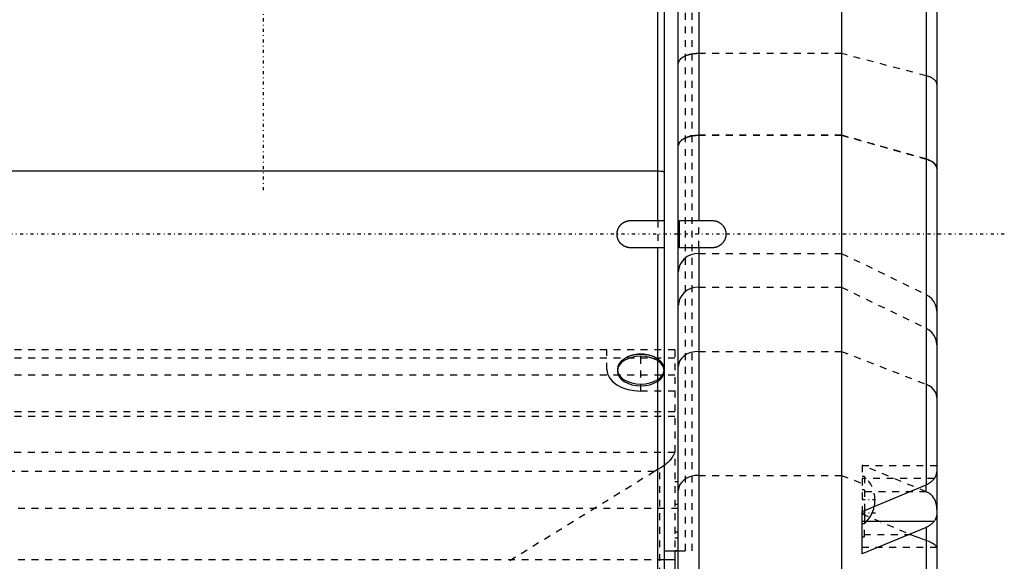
# Model space of a CAD drawing. Extents: x -109 to 109, y -1 to 887.
# Tile 5 of 15: x -36 to 109, y 272 to 352. Entities that reach past the tile are written whole.
import ezdxf

# ---------------------------------------------------------------- set-up
doc = ezdxf.new("R2010")
doc.units = 0
doc.linetypes.add('CENTER', pattern=[1.5, 0.45, -0.5, 0.05, -0.5])
doc.linetypes.add('DASHED', pattern=[2, 1, -1])
for name, color, linetype in [('AM_0', 7, 'CONTINUOUS'), ('AM_3', 7, 'DASHED'), ('AM_7', 7, 'CENTER')]:
    doc.layers.add(name, color=color, linetype=linetype)

msp = doc.modelspace()

# ---------------------------------------------------------------- linework, layer by layer
at = {"layer": 'AM_0', "color": 7, "linetype": 'CONTINUOUS'}
for p, q in [((58, 322), (58, 379.26)), ((59, 262), (59, 379.5)), ((64, 378), (64, 322)), ((85, 378), (85, 198)), ((61, 229.8), (61, 375)), ((97.41, 371.4), (97.41, 283.18)), ((99, 368.75), (99, 207.25)), ((58, 329.23), (-58, 329.23)), ((54, 322), (59, 322)), ((61.18, 322), (66, 322)), ((61.18, 318), (61.18, 322)), ((59, 318), (54, 318)), ((58, 261), (58, 318)), ((66, 318), (61.18, 318)), ((64, 318), (64, 223.51)), ((88, 279.28), (97.41, 283.18)), ((88, 273.02), (88, 279.28)), ((88.34, 279.42), (88.34, 277.51)), ((98.59, 277.81), (88.66, 277.81)), ((88, 277.51), (88.34, 277.51)), ((97.41, 276.93), (88, 273.02)), ((97.41, 276.93), (97.41, 214.26)), ((59, 273.5), (61, 273.5)), ((60.5, 273.52), (60.5, 198)), ((60.5, 272.18), (59, 272.18))]:
    msp.add_line(p, q, dxfattribs=at)
msp.add_lwpolyline([(59, 329.07), (58.98, 329.1), (58.92, 329.13), (58.83, 329.16), (58.71, 329.18), (58.56, 329.2), (58.38, 329.22), (58.2, 329.23), (58, 329.23)], dxfattribs=at)
for points in [[(52, 320, 0), (52, 320.01, 0), (52, 320.04, 0), (52, 320.07, 0), (52, 320.08, 0), (52, 320.1, 0), (52, 320.13, 0), (52.01, 320.16, 0), (52.01, 320.18, 0), (52.01, 320.21, 0), (52.01, 320.24, 0), (52.02, 320.26, 0), (52.02, 320.27, 0), (52.02, 320.3, 0), (52.03, 320.33, 0), (52.03, 320.36, 0), (52.04, 320.38, 0), (52.04, 320.41, 0), (52.05, 320.43, 0), (52.05, 320.44, 0), (52.06, 320.47, 0), (52.06, 320.5, 0), (52.07, 320.51, 0), (52.07, 320.53, 0), (52.08, 320.56, 0), (52.09, 320.58, 0), (52.09, 320.6, 0), (52.1, 320.61, 0), (52.11, 320.64, 0), (52.12, 320.67, 0), (52.13, 320.7, 0), (52.14, 320.72, 0), (52.15, 320.75, 0), (52.15, 320.77, 0), (52.16, 320.78, 0), (52.17, 320.81, 0), (52.18, 320.83, 0), (52.19, 320.86, 0), (52.21, 320.89, 0), (52.22, 320.91, 0), (52.23, 320.93, 0), (52.23, 320.94, 0), (52.25, 320.97, 0), (52.26, 320.99, 0), (52.28, 321.02, 0), (52.29, 321.04, 0), (52.31, 321.07, 0), (52.32, 321.08, 0), (52.32, 321.09, 0), (52.34, 321.12, 0), (52.36, 321.14, 0), (52.37, 321.16, 0), (52.39, 321.19, 0), (52.41, 321.21, 0), (52.42, 321.22, 0), (52.43, 321.23, 0), (52.44, 321.26, 0), (52.46, 321.28, 0), (52.48, 321.3, 0), (52.5, 321.32, 0), (52.52, 321.34, 0), (52.53, 321.35, 0), (52.54, 321.36, 0), (52.56, 321.38, 0), (52.58, 321.4, 0), (52.59, 321.41, 0), (52.6, 321.42, 0), (52.62, 321.44, 0), (52.64, 321.46, 0), (52.65, 321.47, 0), (52.66, 321.48, 0), (52.68, 321.5, 0), (52.7, 321.52, 0), (52.72, 321.54, 0), (52.74, 321.56, 0), (52.77, 321.57, 0), (52.78, 321.58, 0), (52.79, 321.59, 0), (52.81, 321.61, 0), (52.84, 321.63, 0), (52.86, 321.64, 0), (52.88, 321.66, 0), (52.91, 321.68, 0), (52.92, 321.68, 0), (52.93, 321.69, 0), (52.96, 321.71, 0), (52.98, 321.72, 0), (53.01, 321.74, 0), (53.03, 321.75, 0), (53.06, 321.77, 0), (53.07, 321.77, 0), (53.09, 321.78, 0), (53.11, 321.79, 0), (53.14, 321.81, 0), (53.17, 321.82, 0), (53.19, 321.83, 0), (53.22, 321.84, 0), (53.23, 321.85, 0), (53.25, 321.85, 0), (53.28, 321.86, 0), (53.3, 321.87, 0), (53.33, 321.88, 0), (53.36, 321.89, 0), (53.39, 321.9, 0), (53.4, 321.91, 0), (53.42, 321.91, 0), (53.44, 321.92, 0), (53.47, 321.93, 0), (53.49, 321.93, 0), (53.5, 321.94, 0), (53.53, 321.94, 0), (53.56, 321.95, 0), (53.57, 321.95, 0), (53.59, 321.96, 0), (53.62, 321.96, 0), (53.64, 321.97, 0), (53.67, 321.97, 0), (53.7, 321.98, 0), (53.73, 321.98, 0), (53.74, 321.98, 0), (53.76, 321.99, 0), (53.79, 321.99, 0), (53.82, 321.99, 0), (53.84, 321.99, 0), (53.87, 322, 0), (53.9, 322, 0), (53.92, 322, 0), (53.93, 322, 0), (53.96, 322, 0), (53.99, 322, 0), (54, 322, 0)], [(66, 322, 0), (66.03, 322, 0), (66.08, 322, 0), (66.14, 322, 0), (66.17, 321.99, 0), (66.2, 321.99, 0), (66.26, 321.98, 0), (66.31, 321.98, 0), (66.37, 321.97, 0), (66.43, 321.95, 0), (66.48, 321.94, 0), (66.51, 321.93, 0), (66.54, 321.93, 0), (66.6, 321.91, 0), (66.65, 321.89, 0), (66.71, 321.87, 0), (66.77, 321.85, 0), (66.82, 321.82, 0), (66.85, 321.81, 0), (66.87, 321.8, 0), (66.93, 321.77, 0), (66.98, 321.74, 0), (67, 321.73, 0), (67.03, 321.71, 0), (67.08, 321.68, 0), (67.13, 321.65, 0), (67.15, 321.63, 0), (67.18, 321.62, 0), (67.22, 321.58, 0), (67.27, 321.55, 0), (67.31, 321.51, 0), (67.35, 321.47, 0), (67.39, 321.43, 0), (67.41, 321.41, 0), (67.43, 321.39, 0), (67.47, 321.35, 0), (67.51, 321.31, 0), (67.55, 321.27, 0), (67.58, 321.22, 0), (67.62, 321.18, 0), (67.63, 321.15, 0), (67.65, 321.13, 0), (67.68, 321.08, 0), (67.71, 321.03, 0), (67.74, 320.98, 0), (67.77, 320.93, 0), (67.8, 320.87, 0), (67.81, 320.85, 0), (67.82, 320.82, 0), (67.85, 320.77, 0), (67.87, 320.71, 0), (67.89, 320.65, 0), (67.91, 320.6, 0), (67.93, 320.54, 0), (67.93, 320.51, 0), (67.94, 320.48, 0), (67.95, 320.43, 0), (67.97, 320.37, 0), (67.98, 320.31, 0), (67.98, 320.26, 0), (67.99, 320.2, 0), (67.99, 320.17, 0), (68, 320.14, 0), (68, 320.08, 0), (68, 320.03, 0), (68, 320, 0), (68, 319.97, 0), (68, 319.92, 0), (68, 319.86, 0), (67.99, 319.83, 0), (67.99, 319.8, 0), (67.98, 319.74, 0), (67.98, 319.69, 0), (67.97, 319.63, 0), (67.95, 319.57, 0), (67.94, 319.52, 0), (67.93, 319.49, 0), (67.93, 319.46, 0), (67.91, 319.4, 0), (67.89, 319.35, 0), (67.87, 319.29, 0), (67.85, 319.23, 0), (67.82, 319.18, 0), (67.81, 319.15, 0), (67.8, 319.13, 0), (67.77, 319.07, 0), (67.74, 319.02, 0), (67.71, 318.97, 0), (67.68, 318.92, 0), (67.65, 318.87, 0), (67.63, 318.85, 0), (67.62, 318.82, 0), (67.58, 318.78, 0), (67.55, 318.73, 0), (67.51, 318.69, 0), (67.47, 318.65, 0), (67.43, 318.61, 0), (67.41, 318.59, 0), (67.39, 318.57, 0), (67.35, 318.53, 0), (67.31, 318.49, 0), (67.27, 318.45, 0), (67.22, 318.42, 0), (67.18, 318.38, 0), (67.15, 318.37, 0), (67.13, 318.35, 0), (67.08, 318.32, 0), (67.03, 318.29, 0), (67, 318.27, 0), (66.98, 318.26, 0), (66.93, 318.23, 0), (66.87, 318.2, 0), (66.85, 318.19, 0), (66.82, 318.18, 0), (66.77, 318.15, 0), (66.71, 318.13, 0), (66.65, 318.11, 0), (66.6, 318.09, 0), (66.54, 318.07, 0), (66.51, 318.07, 0), (66.48, 318.06, 0), (66.43, 318.05, 0), (66.37, 318.03, 0), (66.31, 318.02, 0), (66.26, 318.02, 0), (66.2, 318.01, 0), (66.17, 318.01, 0), (66.14, 318, 0), (66.08, 318, 0), (66.03, 318, 0), (66, 318, 0)], [(54, 318, 0), (53.99, 318, 0), (53.96, 318, 0), (53.93, 318, 0), (53.92, 318, 0), (53.9, 318, 0), (53.87, 318, 0), (53.84, 318.01, 0), (53.82, 318.01, 0), (53.79, 318.01, 0), (53.76, 318.01, 0), (53.74, 318.02, 0), (53.73, 318.02, 0), (53.7, 318.02, 0), (53.67, 318.03, 0), (53.64, 318.03, 0), (53.62, 318.04, 0), (53.59, 318.04, 0), (53.57, 318.05, 0), (53.56, 318.05, 0), (53.53, 318.06, 0), (53.5, 318.06, 0), (53.49, 318.07, 0), (53.47, 318.07, 0), (53.44, 318.08, 0), (53.42, 318.09, 0), (53.4, 318.09, 0), (53.39, 318.1, 0), (53.36, 318.11, 0), (53.33, 318.12, 0), (53.3, 318.13, 0), (53.28, 318.14, 0), (53.25, 318.15, 0), (53.23, 318.15, 0), (53.22, 318.16, 0), (53.19, 318.17, 0), (53.17, 318.18, 0), (53.14, 318.19, 0), (53.11, 318.21, 0), (53.09, 318.22, 0), (53.07, 318.23, 0), (53.06, 318.23, 0), (53.03, 318.25, 0), (53.01, 318.26, 0), (52.98, 318.28, 0), (52.96, 318.29, 0), (52.93, 318.31, 0), (52.92, 318.32, 0), (52.91, 318.32, 0), (52.88, 318.34, 0), (52.86, 318.36, 0), (52.84, 318.37, 0), (52.81, 318.39, 0), (52.79, 318.41, 0), (52.78, 318.42, 0), (52.77, 318.43, 0), (52.74, 318.44, 0), (52.72, 318.46, 0), (52.7, 318.48, 0), (52.68, 318.5, 0), (52.66, 318.52, 0), (52.65, 318.53, 0), (52.64, 318.54, 0), (52.62, 318.56, 0), (52.6, 318.58, 0), (52.59, 318.59, 0), (52.58, 318.6, 0), (52.56, 318.62, 0), (52.54, 318.64, 0), (52.53, 318.65, 0), (52.52, 318.66, 0), (52.5, 318.68, 0), (52.48, 318.7, 0), (52.46, 318.72, 0), (52.44, 318.74, 0), (52.43, 318.77, 0), (52.42, 318.78, 0), (52.41, 318.79, 0), (52.39, 318.81, 0), (52.37, 318.84, 0), (52.36, 318.86, 0), (52.34, 318.88, 0), (52.32, 318.91, 0), (52.32, 318.92, 0), (52.31, 318.93, 0), (52.29, 318.96, 0), (52.28, 318.98, 0), (52.26, 319.01, 0), (52.25, 319.03, 0), (52.23, 319.06, 0), (52.23, 319.07, 0), (52.22, 319.09, 0), (52.21, 319.11, 0), (52.19, 319.14, 0), (52.18, 319.17, 0), (52.17, 319.19, 0), (52.16, 319.22, 0), (52.15, 319.23, 0), (52.15, 319.25, 0), (52.14, 319.28, 0), (52.13, 319.3, 0), (52.12, 319.33, 0), (52.11, 319.36, 0), (52.1, 319.39, 0), (52.09, 319.4, 0), (52.09, 319.42, 0), (52.08, 319.44, 0), (52.07, 319.47, 0), (52.07, 319.49, 0), (52.06, 319.5, 0), (52.06, 319.53, 0), (52.05, 319.56, 0), (52.05, 319.57, 0), (52.04, 319.59, 0), (52.04, 319.62, 0), (52.03, 319.64, 0), (52.03, 319.67, 0), (52.02, 319.7, 0), (52.02, 319.73, 0), (52.02, 319.74, 0), (52.01, 319.76, 0), (52.01, 319.79, 0), (52.01, 319.82, 0), (52.01, 319.84, 0), (52, 319.87, 0), (52, 319.9, 0), (52, 319.92, 0), (52, 319.93, 0), (52, 319.96, 0), (52, 319.99, 0), (52, 320, 0)], [(98.62, 284.11, 0), (98.64, 284.14, 0), (98.68, 284.19, 0), (98.72, 284.25, 0), (98.74, 284.28, 0), (98.75, 284.31, 0), (98.79, 284.37, 0), (98.82, 284.43, 0), (98.84, 284.48, 0), (98.87, 284.54, 0), (98.89, 284.6, 0), (98.9, 284.62, 0), (98.91, 284.65, 0), (98.93, 284.71, 0), (98.95, 284.76, 0), (98.96, 284.82, 0), (98.98, 284.87, 0), (98.99, 284.92, 0), (98.99, 284.95, 0), (98.99, 284.97, 0), (99, 285.02, 0), (99, 285.07, 0), (99, 285.1, 0)], [(97.41, 283.18, 0), (97.45, 283.2, 0), (97.53, 283.23, 0), (97.62, 283.27, 0), (97.66, 283.3, 0), (97.7, 283.32, 0), (97.78, 283.36, 0), (97.86, 283.41, 0), (97.93, 283.45, 0), (98, 283.5, 0), (98.07, 283.55, 0), (98.1, 283.58, 0), (98.13, 283.6, 0), (98.2, 283.65, 0), (98.26, 283.71, 0), (98.32, 283.76, 0), (98.38, 283.82, 0), (98.44, 283.88, 0), (98.47, 283.91, 0), (98.49, 283.95, 0), (98.55, 284.01, 0), (98.6, 284.07, 0), (98.62, 284.11, 0)], [(98.59, 277.81, 0), (98.56, 277.78, 0), (98.51, 277.72, 0), (98.46, 277.66, 0), (98.43, 277.63, 0), (98.41, 277.6, 0), (98.35, 277.54, 0), (98.29, 277.49, 0), (98.23, 277.43, 0), (98.17, 277.38, 0), (98.11, 277.33, 0), (98.08, 277.31, 0), (98.05, 277.29, 0), (97.98, 277.24, 0), (97.91, 277.19, 0), (97.84, 277.15, 0), (97.76, 277.11, 0), (97.69, 277.06, 0), (97.65, 277.04, 0), (97.61, 277.02, 0), (97.53, 276.98, 0), (97.45, 276.95, 0), (97.41, 276.93, 0)], [(99, 279.13, 0), (99, 279.09, 0), (99, 279, 0), (98.99, 278.92, 0), (98.99, 278.88, 0), (98.98, 278.84, 0), (98.97, 278.76, 0), (98.96, 278.68, 0), (98.95, 278.61, 0), (98.93, 278.53, 0), (98.91, 278.46, 0), (98.9, 278.42, 0), (98.88, 278.38, 0), (98.86, 278.31, 0), (98.83, 278.24, 0), (98.8, 278.17, 0), (98.77, 278.1, 0), (98.73, 278.03, 0), (98.71, 278, 0), (98.69, 277.97, 0), (98.65, 277.9, 0), (98.61, 277.84, 0), (98.59, 277.81, 0)]]:
    msp.add_polyline3d(points, dxfattribs=at)
msp.add_arc((85.3, 280.96), 4.6, 311.3662, 348.2523, dxfattribs=at)
at = {"layer": 'AM_3', "color": 6, "linetype": 'DASHED'}
for p, q in [((62, 366.5), (62, 273.5)), ((63, 366.5), (63, 273.5)), ((85, 346.53), (64, 346.53)), ((97.41, 343.27), (85, 346.53)), ((85, 334.54), (64, 334.54)), ((64, 334.53), (85, 334.53)), ((97.41, 331.04), (85, 334.54)), ((85, 334.53), (97.41, 331.03)), ((58, 322), (58, 318)), ((64, 318), (64, 322)), ((64, 317.18), (85, 317.18)), ((85, 317.18), (97.41, 311.11)), ((64, 312.23), (85, 312.23)), ((85, 312.23), (97.41, 306.16)), ((60.5, 303), (-60.5, 303)), ((50.5, 300.11), (50.5, 303)), ((55.5, 296.96), (55.5, 303)), ((60.5, 303), (60.5, 273.52)), ((64, 302.78), (85, 302.78)), ((85, 302.78), (97.41, 297.95)), ((60.5, 301.8), (-60.5, 301.8)), ((52.05, 300.15), (52.05, 299.89)), ((58.95, 299.89), (58.95, 300.15)), ((60.5, 299.3), (-60.5, 299.3)), ((60.5, 296.96), (55.5, 296.96)), ((-60.5, 293.95), (60.5, 293.95)), ((60.5, 293.23), (-60.5, 293.23)), ((60.45, 287.94), (-60.45, 287.94)), ((57.51, 285.14), (-57.51, 285.14)), ((57.51, 285.14), (35.75, 271.71)), ((58.31, 198), (58.31, 285.62)), ((97.44, 282.15), (88, 286.06)), ((88, 286.06), (88, 279.28)), ((99, 285.96), (88, 285.96)), ((60.5, 283.68), (61, 283.68)), ((64, 284.57), (85, 284.57)), ((85, 284.57), (88, 283.4)), ((88.34, 284.41), (88, 284.41)), ((98.62, 284.11), (88, 284.11)), ((88.34, 284.41), (88.34, 279.42)), ((88.34, 282.45), (88, 282.45)), ((97.44, 282.15), (88, 282.15)), ((97.41, 282.16), (97.41, 283.18)), ((61, 279.68), (-59, 279.68)), ((60.5, 280.36), (61, 280.36)), ((88, 278.92), (95.25, 275.85)), ((88.66, 277.81), (88, 277.81)), ((88.34, 275.55), (88.34, 277.51)), ((61, 276.23), (60.5, 276.23)), ((60.5, 275.41), (61, 275.41)), ((95.25, 275.85), (88, 275.85)), ((88, 275.55), (88.34, 275.55)), ((60.5, 273.52), (61, 273.52)), ((61, 273.5), (62, 273.5)), ((61, 273.5), (63, 273.5)), ((88, 274), (99, 274)), ((59, 272.18), (-59, 272.18))]:
    msp.add_line(p, q, dxfattribs=at)
for points in [[(64, 334.54), (63.41, 334.51), (62.85, 334.42), (62.33, 334.27), (61.88, 334.07), (61.51, 333.83), (61.23, 333.56), (61.06, 333.26), (61, 332.95)], [(99, 329.64), (98.95, 329.92), (98.81, 330.2), (98.57, 330.46), (98.25, 330.69), (97.86, 330.89), (97.41, 331.04)], [(64, 317.18), (63.41, 317.13), (62.85, 316.97), (62.33, 316.72), (61.88, 316.37), (61.51, 315.95), (61.23, 315.48), (61.06, 314.96), (61, 314.42)], [(64, 312.23), (63.41, 312.18), (62.85, 312.02), (62.33, 311.77), (61.88, 311.43), (61.51, 311.01), (61.23, 310.53), (61.06, 310.01), (61, 309.47)], [(99, 308.67), (98.95, 309.17), (98.81, 309.64), (98.57, 310.09), (98.25, 310.49), (97.86, 310.84), (97.41, 311.11)], [(99, 303.72), (98.95, 304.22), (98.81, 304.7), (98.57, 305.15), (98.25, 305.55), (97.86, 305.89), (97.41, 306.16)], [(64, 302.78), (63.41, 302.73), (62.85, 302.61), (62.33, 302.41), (61.88, 302.13), (61.51, 301.8), (61.23, 301.42), (61.06, 301.01), (61, 300.58)], [(53.08, 301.69), (52.65, 301.37), (52.32, 300.99), (52.12, 300.58), (52.05, 300.16), (52.11, 299.73), (52.31, 299.32), (52.62, 298.95), (53.05, 298.62), (53.58, 298.34), (54.18, 298.14), (54.82, 298.02), (55.5, 297.98)], [(57.92, 301.69), (57.4, 301.96), (56.81, 302.16), (56.17, 302.28), (55.5, 302.32), (54.83, 302.28), (54.19, 302.16), (53.6, 301.96), (53.08, 301.69)], [(55.5, 297.98), (56.18, 298.02), (56.82, 298.14), (57.42, 298.34), (57.95, 298.62), (58.38, 298.95), (58.69, 299.32), (58.89, 299.73), (58.95, 300.16), (58.88, 300.58), (58.68, 300.99), (58.35, 301.37), (57.92, 301.69)], [(50.5, 300.11), (50.6, 299.5), (50.88, 298.9), (51.34, 298.36), (51.96, 297.88), (52.72, 297.49), (53.59, 297.2), (54.52, 297.02), (55.5, 296.96)], [(99, 296.01), (98.95, 296.41), (98.81, 296.79), (98.57, 297.14), (98.25, 297.46), (97.86, 297.74), (97.41, 297.95)], [(64, 284.57), (63.41, 284.53), (62.85, 284.4), (62.33, 284.2), (61.88, 283.93), (61.51, 283.59), (61.23, 283.21), (61.06, 282.8), (61, 282.37)]]:
    msp.add_lwpolyline(points, dxfattribs=at)
msp.add_lwpolyline([(52.05, 299.89), (52.12, 299.47), (52.31, 299.06), (52.63, 298.69), (53.06, 298.36), (53.58, 298.09), (54.18, 297.89), (54.83, 297.76), (55.5, 297.72), (56.17, 297.76), (56.82, 297.89), (57.42, 298.09), (57.94, 298.36), (58.37, 298.69), (58.69, 299.06), (58.88, 299.47), (58.95, 299.89), (58.88, 300.32), (58.69, 300.72), (58.37, 301.1), (57.94, 301.43), (57.42, 301.7), (56.82, 301.9), (56.17, 302.02), (55.5, 302.06), (54.83, 302.02), (54.18, 301.9), (53.58, 301.7), (53.06, 301.43), (52.63, 301.1), (52.31, 300.72), (52.12, 300.32)], close=True, dxfattribs=at)
for points in [[(64, 346.53, 0), (63.98, 346.53, 0), (63.93, 346.53, 0), (63.89, 346.53, 0), (63.87, 346.53, 0), (63.85, 346.53, 0), (63.8, 346.53, 0), (63.76, 346.52, 0), (63.72, 346.52, 0), (63.67, 346.52, 0), (63.63, 346.52, 0), (63.61, 346.52, 0), (63.59, 346.51, 0), (63.54, 346.51, 0), (63.5, 346.51, 0), (63.46, 346.5, 0), (63.41, 346.5, 0), (63.37, 346.5, 0), (63.35, 346.49, 0), (63.33, 346.49, 0), (63.29, 346.49, 0), (63.24, 346.48, 0), (63.22, 346.48, 0), (63.2, 346.48, 0), (63.16, 346.47, 0), (63.12, 346.46, 0), (63.1, 346.46, 0), (63.08, 346.46, 0), (63.04, 346.45, 0), (62.99, 346.44, 0), (62.95, 346.44, 0), (62.91, 346.43, 0), (62.87, 346.42, 0), (62.85, 346.42, 0), (62.83, 346.41, 0), (62.79, 346.4, 0), (62.75, 346.39, 0), (62.71, 346.39, 0), (62.67, 346.38, 0), (62.63, 346.37, 0), (62.61, 346.36, 0), (62.59, 346.36, 0), (62.56, 346.35, 0), (62.52, 346.34, 0), (62.48, 346.32, 0), (62.44, 346.31, 0), (62.41, 346.3, 0), (62.39, 346.3, 0), (62.37, 346.29, 0), (62.33, 346.28, 0), (62.3, 346.27, 0), (62.26, 346.25, 0), (62.23, 346.24, 0), (62.19, 346.23, 0), (62.17, 346.22, 0), (62.16, 346.22, 0), (62.12, 346.2, 0), (62.09, 346.19, 0), (62.05, 346.17, 0), (62.02, 346.16, 0), (61.99, 346.15, 0), (61.97, 346.14, 0), (61.96, 346.13, 0), (61.93, 346.12, 0), (61.89, 346.1, 0), (61.88, 346.09, 0), (61.86, 346.09, 0), (61.83, 346.07, 0), (61.8, 346.06, 0), (61.79, 346.05, 0), (61.77, 346.04, 0), (61.74, 346.02, 0), (61.72, 346.01, 0), (61.69, 345.99, 0), (61.66, 345.97, 0), (61.63, 345.96, 0), (61.62, 345.95, 0), (61.61, 345.94, 0), (61.58, 345.92, 0), (61.55, 345.9, 0), (61.53, 345.89, 0), (61.51, 345.87, 0), (61.48, 345.85, 0), (61.47, 345.84, 0), (61.46, 345.83, 0), (61.44, 345.82, 0), (61.41, 345.8, 0), (61.39, 345.78, 0), (61.37, 345.76, 0), (61.35, 345.74, 0), (61.34, 345.73, 0), (61.33, 345.72, 0), (61.31, 345.7, 0), (61.29, 345.68, 0), (61.27, 345.66, 0), (61.25, 345.64, 0), (61.24, 345.62, 0), (61.23, 345.61, 0), (61.22, 345.6, 0), (61.2, 345.58, 0), (61.19, 345.56, 0), (61.17, 345.54, 0), (61.16, 345.52, 0), (61.15, 345.5, 0), (61.14, 345.49, 0), (61.13, 345.48, 0), (61.12, 345.46, 0), (61.11, 345.44, 0), (61.1, 345.43, 0), (61.1, 345.42, 0), (61.09, 345.4, 0), (61.08, 345.38, 0), (61.07, 345.37, 0), (61.07, 345.36, 0), (61.06, 345.34, 0), (61.05, 345.31, 0), (61.04, 345.29, 0), (61.03, 345.27, 0), (61.03, 345.25, 0), (61.03, 345.24, 0), (61.02, 345.23, 0), (61.02, 345.21, 0), (61.01, 345.19, 0), (61.01, 345.17, 0), (61.01, 345.14, 0), (61, 345.12, 0), (61, 345.11, 0), (61, 345.1, 0), (61, 345.08, 0), (61, 345.06, 0), (61, 345.05, 0)], [(99, 341.97, 0), (99, 342.01, 0), (98.99, 342.1, 0), (98.97, 342.19, 0), (98.95, 342.23, 0), (98.93, 342.28, 0), (98.89, 342.36, 0), (98.84, 342.45, 0), (98.77, 342.53, 0), (98.7, 342.61, 0), (98.62, 342.69, 0), (98.57, 342.73, 0), (98.52, 342.77, 0), (98.42, 342.84, 0), (98.31, 342.91, 0), (98.19, 342.98, 0), (98.06, 343.04, 0), (97.93, 343.1, 0), (97.86, 343.13, 0), (97.79, 343.15, 0), (97.64, 343.21, 0), (97.49, 343.25, 0), (97.41, 343.27, 0)], [(61, 332.93, 0), (61, 332.94, 0), (61, 332.97, 0), (61, 332.99, 0), (61, 333, 0), (61, 333.01, 0), (61.01, 333.03, 0), (61.01, 333.06, 0), (61.01, 333.08, 0), (61.02, 333.1, 0), (61.02, 333.13, 0), (61.03, 333.14, 0), (61.03, 333.15, 0), (61.03, 333.17, 0), (61.04, 333.2, 0), (61.05, 333.22, 0), (61.06, 333.24, 0), (61.07, 333.27, 0), (61.07, 333.28, 0), (61.08, 333.29, 0), (61.09, 333.31, 0), (61.1, 333.34, 0), (61.1, 333.35, 0), (61.11, 333.36, 0), (61.12, 333.38, 0), (61.13, 333.4, 0), (61.14, 333.42, 0), (61.15, 333.43, 0), (61.16, 333.45, 0), (61.18, 333.47, 0), (61.19, 333.49, 0), (61.2, 333.51, 0), (61.22, 333.53, 0), (61.23, 333.54, 0), (61.24, 333.55, 0), (61.25, 333.57, 0), (61.27, 333.59, 0), (61.29, 333.61, 0), (61.31, 333.63, 0), (61.33, 333.66, 0), (61.34, 333.67, 0), (61.35, 333.68, 0), (61.37, 333.7, 0), (61.39, 333.72, 0), (61.41, 333.74, 0), (61.43, 333.76, 0), (61.46, 333.78, 0), (61.47, 333.79, 0), (61.48, 333.8, 0), (61.51, 333.82, 0), (61.53, 333.84, 0), (61.56, 333.86, 0), (61.58, 333.88, 0), (61.61, 333.9, 0), (61.62, 333.9, 0), (61.64, 333.91, 0), (61.66, 333.93, 0), (61.69, 333.95, 0), (61.72, 333.97, 0), (61.75, 333.99, 0), (61.78, 334, 0), (61.79, 334.01, 0), (61.81, 334.02, 0), (61.83, 334.04, 0), (61.86, 334.05, 0), (61.88, 334.06, 0), (61.89, 334.07, 0), (61.92, 334.08, 0), (61.95, 334.1, 0), (61.97, 334.11, 0), (61.98, 334.11, 0), (62.02, 334.13, 0), (62.05, 334.14, 0), (62.08, 334.16, 0), (62.12, 334.17, 0), (62.15, 334.19, 0), (62.17, 334.19, 0), (62.19, 334.2, 0), (62.22, 334.22, 0), (62.26, 334.23, 0), (62.3, 334.24, 0), (62.33, 334.26, 0), (62.37, 334.27, 0), (62.39, 334.28, 0), (62.41, 334.28, 0), (62.45, 334.3, 0), (62.48, 334.31, 0), (62.52, 334.32, 0), (62.56, 334.33, 0), (62.6, 334.34, 0), (62.62, 334.35, 0), (62.64, 334.35, 0), (62.68, 334.36, 0), (62.72, 334.37, 0), (62.76, 334.38, 0), (62.79, 334.39, 0), (62.83, 334.4, 0), (62.85, 334.4, 0), (62.87, 334.41, 0), (62.91, 334.42, 0), (62.95, 334.42, 0), (62.99, 334.43, 0), (63.03, 334.44, 0), (63.07, 334.45, 0), (63.09, 334.45, 0), (63.11, 334.45, 0), (63.15, 334.46, 0), (63.2, 334.47, 0), (63.22, 334.47, 0), (63.24, 334.47, 0), (63.28, 334.48, 0), (63.33, 334.49, 0), (63.35, 334.49, 0), (63.37, 334.49, 0), (63.41, 334.5, 0), (63.46, 334.5, 0), (63.5, 334.5, 0), (63.55, 334.51, 0), (63.59, 334.51, 0), (63.61, 334.51, 0), (63.64, 334.51, 0), (63.68, 334.52, 0), (63.72, 334.52, 0), (63.77, 334.52, 0), (63.81, 334.52, 0), (63.85, 334.52, 0), (63.87, 334.52, 0), (63.9, 334.52, 0), (63.94, 334.53, 0), (63.98, 334.53, 0), (64, 334.53, 0)], [(97.41, 331.03, 0), (97.49, 331, 0), (97.65, 330.95, 0), (97.8, 330.89, 0), (97.87, 330.87, 0), (97.94, 330.83, 0), (98.07, 330.77, 0), (98.19, 330.71, 0), (98.31, 330.64, 0), (98.42, 330.56, 0), (98.53, 330.48, 0), (98.58, 330.44, 0), (98.62, 330.39, 0), (98.7, 330.31, 0), (98.77, 330.23, 0), (98.84, 330.14, 0), (98.89, 330.05, 0), (98.93, 329.95, 0), (98.95, 329.9, 0), (98.97, 329.86, 0), (98.99, 329.76, 0), (99, 329.67, 0), (99, 329.62, 0)], [(57.92, 301.69, 0), (57.8, 301.77, 0), (57.55, 301.9, 0), (57.29, 302.02, 0), (57.16, 302.07, 0), (57.03, 302.12, 0), (56.76, 302.21, 0), (56.48, 302.28, 0), (56.21, 302.33, 0), (55.92, 302.36, 0), (55.64, 302.38, 0), (55.5, 302.38, 0), (55.36, 302.38, 0), (55.08, 302.36, 0), (54.79, 302.33, 0), (54.52, 302.28, 0), (54.24, 302.21, 0), (53.97, 302.12, 0), (53.84, 302.07, 0), (53.71, 302.02, 0), (53.45, 301.9, 0), (53.2, 301.77, 0), (53.08, 301.69, 0)], [(60.45, 287.94, 0), (60.43, 287.88, 0), (60.38, 287.75, 0), (60.33, 287.62, 0), (60.3, 287.55, 0), (60.26, 287.49, 0), (60.19, 287.35, 0), (60.1, 287.22, 0), (60.01, 287.08, 0), (59.9, 286.95, 0), (59.79, 286.82, 0), (59.73, 286.75, 0), (59.67, 286.68, 0), (59.55, 286.55, 0), (59.41, 286.42, 0), (59.27, 286.3, 0), (59.11, 286.17, 0), (58.95, 286.04, 0), (58.87, 285.98, 0), (58.78, 285.91, 0), (58.6, 285.79, 0), (58.41, 285.67, 0), (58.31, 285.62, 0)], [(60.5, 288.33, 0), (60.5, 288.27, 0), (60.49, 288.14, 0), (60.46, 288.01, 0), (60.45, 287.94, 0)], [(58.31, 285.62, 0), (58.18, 285.54, 0), (57.91, 285.38, 0), (57.65, 285.22, 0), (57.51, 285.14, 0)], [(99, 279.56, 0), (99, 279.66, 0), (98.99, 279.85, 0), (98.97, 280.04, 0), (98.96, 280.13, 0), (98.94, 280.23, 0), (98.91, 280.41, 0), (98.86, 280.59, 0), (98.8, 280.76, 0), (98.73, 280.93, 0), (98.65, 281.08, 0), (98.61, 281.15, 0), (98.57, 281.22, 0), (98.47, 281.36, 0), (98.36, 281.5, 0), (98.24, 281.62, 0), (98.12, 281.74, 0), (97.98, 281.84, 0), (97.91, 281.89, 0), (97.84, 281.94, 0), (97.68, 282.03, 0), (97.53, 282.11, 0), (97.44, 282.15, 0)], [(95.25, 275.85, 0), (95.62, 275.7, 0), (96.35, 275.42, 0), (97.06, 275.16, 0), (97.41, 275.05, 0)], [(97.41, 275.05, 0), (97.49, 275.02, 0), (97.65, 274.96, 0), (97.81, 274.9, 0), (97.88, 274.86, 0), (97.95, 274.83, 0), (98.09, 274.76, 0), (98.22, 274.69, 0), (98.35, 274.62, 0), (98.46, 274.55, 0), (98.52, 274.51, 0), (98.53, 274.49, 0), (98.55, 274.48, 0), (98.56, 274.48, 0), (98.57, 274.47, 0), (98.58, 274.46, 0), (98.6, 274.45, 0), (98.61, 274.44, 0), (98.61, 274.44, 0), (98.63, 274.43, 0), (98.64, 274.42, 0), (98.65, 274.41, 0), (98.66, 274.4, 0), (98.67, 274.39, 0), (98.69, 274.38, 0), (98.7, 274.37, 0), (98.71, 274.36, 0), (98.72, 274.35, 0), (98.73, 274.34, 0), (98.74, 274.34, 0), (98.75, 274.33, 0), (98.76, 274.32, 0), (98.77, 274.31, 0), (98.78, 274.3, 0), (98.8, 274.29, 0), (98.8, 274.28, 0), (98.81, 274.28, 0), (98.82, 274.27, 0), (98.83, 274.26, 0), (98.86, 274.23, 0), (98.91, 274.18, 0), (98.94, 274.13, 0), (98.96, 274.11, 0), (98.97, 274.09, 0), (98.99, 274.06, 0), (99, 274.03, 0), (99, 274.02, 0)]]:
    msp.add_polyline3d(points, dxfattribs=at)
for start, end in [(0.0287, 48.6338), (348.2523, 359.9713)]:
    msp.add_arc((85.3, 280.96), 4.6, start, end, dxfattribs=at)
at = {"layer": 'AM_7', "color": 4, "linetype": 'CENTER'}
for p, q in [((0, 584.21), (0, 326.01)), ((108.9, 320), (-108.9, 320)), ((90, 280.96), (87.9, 280.96)), ((90, 279), (87.9, 279))]:
    msp.add_line(p, q, dxfattribs=at)

doc.saveas('drawing.dxf')
